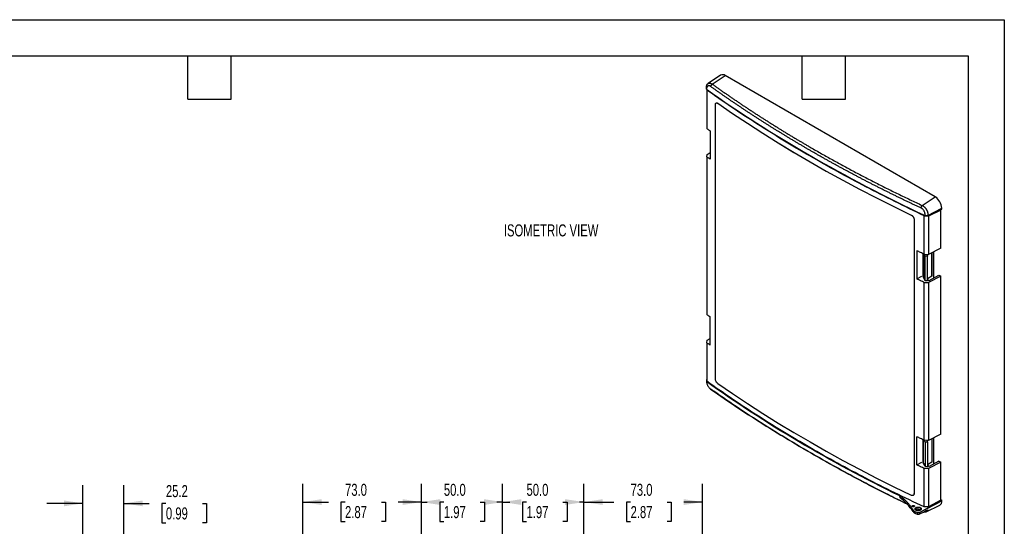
# Model space of a CAD drawing. Header units: millimetres. Extents: x 0 to 978, y 0 to 756.
# Tile 4 of 4: x 372 to 978, y 444 to 756. Entities that reach past the tile are written whole.
import ezdxf

# ---------------------------------------------------------------- set-up
doc = ezdxf.new("R2010")
doc.units = ezdxf.units.MM
doc.header["$LTSCALE"] = 3.5
doc.layers.add('DIMENSIONS', color=140, linetype='Continuous', lineweight=25)
doc.layers.add('TEXT', color=140, linetype='Continuous', lineweight=25)
doc.styles.add('SLDTEXTSTYLE0', font='TXT', dxfattribs={"width": 0.7})
doc.dimstyles.new('SLDDIMSTYLE0', dxfattribs={"dimtxt": 7.553027, "dimasz": 11.557, "dimexe": 0, "dimexo": 0.0625, "dimgap": 1.888257, "dimtad": 0, "dimtih": 1, "dimtoh": 1, "dimdec": 1, "dimrnd": 1e-09, "dimzin": 4, "dimdsep": 46, "dimtxsty": 'SLDTEXTSTYLE0', "dimsah": 1, "dimcen": 0.09, "dimadec": 0, "dimazin": 1, "dimtfac": 1, "dimtdec": 1, "dimtofl": 0, "dimtmove": 0, "dimatfit": 3, "dimfxl": 0, "dimfrac": 2, "dimtolj": 1, "dimtzin": 12, "dimarcsym": 0})
doc.dimstyles.new('SLDDIMSTYLE2', dxfattribs={"dimtxt": 7.553027, "dimasz": 11.557, "dimexe": 0, "dimexo": 0.0625, "dimgap": 1.888257, "dimtad": 0, "dimtih": 1, "dimtoh": 1, "dimdec": 1, "dimrnd": 1e-09, "dimzin": 12, "dimdsep": 46, "dimtxsty": 'SLDTEXTSTYLE0', "dimsah": 1, "dimcen": 0.09, "dimadec": 0, "dimazin": 3, "dimtfac": 1, "dimtdec": 1, "dimtmove": 0, "dimatfit": 0, "dimfxl": 0, "dimfrac": 2, "dimtolj": 1, "dimtzin": 12, "dimarcsym": 0})

# ---------------------------------------------------------------- blocks, each defined once
blk = doc.blocks.new('_D_2')
at = {"layer": 'DIMENSIONS'}
for p, q in [((410.99, 422.66), (410.99, 469.49)), ((436.21, 428.51), (436.21, 469.49)), ((410.99, 458.38), (388.76, 458.38)), ((436.21, 458.38), (451.81, 458.38)), ((462.05, 458.38), (459.51, 458.38)), ((459.51, 458.38), (459.51, 446.37)), ((484.49, 458.38), (487.03, 458.38)), ((487.03, 458.38), (487.03, 446.37)), ((459.51, 446.37), (462.05, 446.37)), ((487.03, 446.37), (484.49, 446.37))]:
    blk.add_line(p, q, dxfattribs=at)
for points in [[(410.99, 458.38), (399.43, 460.16), (399.43, 456.6)], [(436.21, 458.38), (447.77, 456.6), (447.77, 460.16)]]:
    blk.add_solid(points, dxfattribs=at)
at = {"layer": 'DIMENSIONS', "char_height": 7.408, "attachment_point": 1, "style": 'SLDTEXTSTYLE0'}
for s, insert in [('25.2', (462.05, 469.62)), ('0.99', (462.05, 455.92))]:
    blk.add_mtext(s, dxfattribs=dict(at, insert=insert))
blk = doc.blocks.new('_D_5')
at = {"layer": 'DIMENSIONS'}
for p, q in [((546.26, 426), (546.26, 470.29)), ((619.26, 426), (619.26, 470.29)), ((546.26, 459.18), (562.03, 459.18)), ((572.27, 459.18), (569.73, 459.18)), ((569.73, 459.18), (569.73, 447.17)), ((594.71, 459.18), (597.25, 459.18)), ((597.25, 459.18), (597.25, 447.17)), ((619.26, 459.18), (604.95, 459.18)), ((569.73, 447.17), (572.27, 447.17)), ((597.25, 447.17), (594.71, 447.17))]:
    blk.add_line(p, q, dxfattribs=at)
for points in [[(546.26, 459.18), (557.82, 457.4), (557.82, 460.96)], [(619.26, 459.18), (607.71, 460.96), (607.71, 457.4)]]:
    blk.add_solid(points, dxfattribs=at)
at = {"layer": 'DIMENSIONS', "char_height": 7.408, "attachment_point": 1, "style": 'SLDTEXTSTYLE0'}
for s, insert in [('73.0', (572.27, 470.42)), ('2.87', (572.27, 456.72))]:
    blk.add_mtext(s, dxfattribs=dict(at, insert=insert))
blk = doc.blocks.new('_D_6')
at = {"layer": 'DIMENSIONS'}
for p, q in [((619.26, 426), (619.26, 470.29)), ((669.26, 426), (669.26, 470.29)), ((619.26, 459.18), (622.83, 459.18)), ((633.06, 459.18), (630.53, 459.18)), ((630.53, 459.18), (630.53, 447.17)), ((655.51, 459.18), (658.05, 459.18)), ((658.05, 459.18), (658.05, 447.17)), ((669.26, 459.18), (665.74, 459.18)), ((630.53, 447.17), (633.06, 447.17)), ((658.05, 447.17), (655.51, 447.17))]:
    blk.add_line(p, q, dxfattribs=at)
for points in [[(619.26, 459.18), (630.82, 457.4), (630.82, 460.96)], [(669.26, 459.18), (657.71, 460.96), (657.71, 457.4)]]:
    blk.add_solid(points, dxfattribs=at)
at = {"layer": 'DIMENSIONS', "char_height": 7.408, "attachment_point": 1, "style": 'SLDTEXTSTYLE0'}
for s, insert in [('50.0', (633.06, 470.42)), ('1.97', (633.06, 456.72))]:
    blk.add_mtext(s, dxfattribs=dict(at, insert=insert))
blk = doc.blocks.new('_D_7')
at = {"layer": 'DIMENSIONS'}
for p, q in [((669.26, 426), (669.26, 470.29)), ((719.26, 426), (719.26, 470.29)), ((669.26, 459.18), (673.69, 459.18)), ((683.92, 459.18), (681.38, 459.18)), ((681.38, 459.18), (681.38, 447.17)), ((706.37, 459.18), (708.9, 459.18)), ((708.9, 459.18), (708.9, 447.17)), ((719.26, 459.18), (716.6, 459.18)), ((681.38, 447.17), (683.92, 447.17)), ((708.9, 447.17), (706.37, 447.17))]:
    blk.add_line(p, q, dxfattribs=at)
for points in [[(669.26, 459.18), (680.82, 457.4), (680.82, 460.96)], [(719.26, 459.18), (707.71, 460.96), (707.71, 457.4)]]:
    blk.add_solid(points, dxfattribs=at)
at = {"layer": 'DIMENSIONS', "char_height": 7.408, "attachment_point": 1, "style": 'SLDTEXTSTYLE0'}
for s, insert in [('50.0', (683.92, 470.42)), ('1.97', (683.92, 456.72))]:
    blk.add_mtext(s, dxfattribs=dict(at, insert=insert))
blk = doc.blocks.new('_D_8')
at = {"layer": 'DIMENSIONS'}
for p, q in [((719.26, 426), (719.26, 470.29)), ((792.26, 426), (792.26, 470.29)), ((719.26, 459.18), (737.72, 459.18)), ((747.95, 459.18), (745.42, 459.18)), ((745.42, 459.18), (745.42, 447.17)), ((770.4, 459.18), (772.93, 459.18)), ((772.93, 459.18), (772.93, 447.17)), ((792.26, 459.18), (780.63, 459.18)), ((745.42, 447.17), (747.95, 447.17)), ((772.93, 447.17), (770.4, 447.17))]:
    blk.add_line(p, q, dxfattribs=at)
for points in [[(719.26, 459.18), (730.82, 457.4), (730.82, 460.96)], [(792.26, 459.18), (780.71, 460.96), (780.71, 457.4)]]:
    blk.add_solid(points, dxfattribs=at)
at = {"layer": 'DIMENSIONS', "char_height": 7.408, "attachment_point": 1, "style": 'SLDTEXTSTYLE0'}
for s, insert in [('73.0', (747.95, 470.42)), ('2.87', (747.95, 456.72))]:
    blk.add_mtext(s, dxfattribs=dict(at, insert=insert))

msp = doc.modelspace()

# ---------------------------------------------------------------- linework, layer by layer
at = {"color": 7, "linetype": 'Continuous'}
for p, q in [((0.008646, 755.659359), (977.908646, 755.659359)), ((977.908646, 755.659359), (977.908646, 0.009359))]:
    msp.add_line(p, q, dxfattribs=at)
for p, q in [((803.32628, 721.514012), (795.641931, 716.394518)), ((798.135237, 716.138453), (806.227908, 721.300009)), ((935.465815, 646.692554), (806.227908, 721.300009)), ((797.218077, 714.642063), (798.136574, 716.137868)), ((794.578094, 713.867176), (794.596909, 714.094987)), ((794.669096, 712.882318), (794.578094, 713.867176)), ((794.694365, 713.188345), (794.596909, 714.094987)), ((794.893222, 712.728169), (794.835003, 712.424694)), ((794.835003, 712.424694), (794.835003, 688.797043)), ((800.16173, 534.900178), (800.16173, 703.458698)), ((801.590188, 704.291681), (801.60013, 704.297421)), ((796.994004, 687.264885), (796.994004, 669.888897)), ((794.835003, 671.421055), (795.109223, 672.907923)), ((795.109223, 672.907923), (796.994004, 674.116337)), ((794.835003, 671.421055), (794.835003, 574.48133)), ((927.375932, 641.532776), (935.465815, 646.692554)), ((926.635343, 639.931066), (927.375932, 641.532776)), ((930.884984, 635.178883), (939.425613, 639.290983)), ((930.909535, 635.407392), (939.425613, 639.833983)), ((938.758449, 638.618829), (931.258801, 635.007936)), ((938.426995, 638.810173), (938.758449, 638.618829)), ((938.758449, 615.327002), (938.758449, 638.618829)), ((939.425613, 639.290983), (939.425613, 639.833983)), ((920.659072, 635.554678), (920.669014, 635.560417)), ((922.3845, 632.900995), (922.394444, 632.906736)), ((922.3845, 632.900995), (922.3845, 464.342475)), ((922.394444, 632.906736), (922.394444, 464.348216)), ((928.67356, 635.135544), (931.258801, 635.007936)), ((928.67356, 611.506959), (928.67356, 635.135544)), ((930.884984, 635.178883), (929.120527, 635.265158)), ((929.148617, 635.569697), (930.909343, 635.405354)), ((930.909535, 635.407392), (930.884984, 635.178883)), ((931.258801, 635.007936), (931.258801, 611.428744)), ((924.072939, 613.675082), (924.072939, 596.299094)), ((927.753464, 611.938263), (927.753464, 597.617674)), ((938.758449, 615.327002), (931.258801, 611.428744)), ((933.316085, 598.037308), (933.316085, 612.498104)), ((933.495883, 598.307704), (933.495883, 612.591562)), ((934.525363, 596.946988), (934.525363, 613.126677)), ((928.228959, 611.715227), (928.228959, 597.187122)), ((928.67356, 611.506959), (931.258801, 611.428744)), ((929.166991, 610.348874), (928.814568, 611.502693)), ((929.166991, 595.259199), (929.166991, 610.348874)), ((930.673591, 610.303292), (929.166991, 610.348874)), ((930.321168, 611.457112), (930.673591, 610.303292)), ((930.673591, 595.213618), (930.673591, 610.303292)), ((924.072939, 596.299094), (927.211546, 597.930517)), ((927.805556, 597.644751), (928.155814, 597.442551)), ((928.155814, 597.442551), (928.228959, 597.480571)), ((928.228959, 597.187122), (928.552893, 596.126578)), ((929.166991, 595.259199), (928.552893, 597.269735)), ((928.552893, 597.269735), (928.552893, 596.126578)), ((928.552893, 596.126578), (928.844879, 596.313783)), ((928.67356, 497.191245), (928.67356, 594.130971)), ((928.67356, 594.130971), (931.258801, 594.052756)), ((930.673591, 595.213618), (929.166991, 595.259199)), ((933.316085, 598.037308), (930.673591, 596.343091)), ((930.673591, 595.989069), (931.625393, 595.439606)), ((938.758449, 597.951014), (931.258801, 594.052756)), ((931.258801, 594.052756), (931.258801, 497.113031)), ((931.625393, 595.439606), (937.66801, 598.580511)), ((937.66801, 598.580511), (938.758449, 597.951014)), ((938.758449, 501.011289), (938.758449, 597.951014)), ((796.994004, 555.573183), (796.994004, 572.949171)), ((794.835003, 557.105341), (795.109223, 558.592209)), ((795.109223, 558.592209), (796.994004, 559.800623)), ((794.835003, 557.105341), (794.835003, 533.47769)), ((794.578094, 534.30858), (794.835003, 534.484228)), ((794.578094, 534.30858), (794.669096, 533.256239)), ((794.652535, 533.464328), (794.694365, 532.982629)), ((797.105089, 528.709329), (797.192894, 528.647647)), ((798.138025, 527.984059), (797.218077, 528.627161)), ((798.746799, 527.568853), (798.138025, 527.984059)), ((798.283758, 527.880829), (799.198929, 527.241077)), ((924.072939, 481.98338), (924.072939, 499.359368)), ((927.753464, 497.62255), (927.753464, 483.30196)), ((928.228959, 482.871409), (928.228959, 497.399513)), ((931.258801, 497.113031), (928.67356, 497.191245)), ((929.166991, 496.03316), (928.814568, 497.186979)), ((930.321168, 497.141398), (930.673591, 495.987579)), ((938.758449, 501.011289), (931.258801, 497.113031)), ((933.316085, 498.182391), (933.316085, 483.721594)), ((933.495883, 483.991991), (933.495883, 498.275848)), ((934.525363, 482.631274), (934.525363, 498.810964)), ((929.166991, 496.03316), (929.166991, 480.943486)), ((930.673591, 495.987579), (929.166991, 496.03316)), ((930.673591, 495.987579), (930.673591, 480.897904)), ((924.072939, 481.98338), (927.211546, 483.614803)), ((928.155814, 483.126837), (927.805556, 483.329037)), ((928.155814, 483.126837), (928.228959, 483.164857)), ((928.228959, 482.871409), (928.552893, 481.810864)), ((929.166991, 480.943486), (928.552893, 482.954021)), ((928.552893, 482.954021), (928.552893, 481.810864)), ((928.552893, 481.810864), (928.844879, 481.998069)), ((928.67356, 456.186672), (928.67356, 479.815257)), ((931.258801, 479.737042), (928.67356, 479.815257)), ((930.673591, 480.897904), (929.166991, 480.943486)), ((933.316085, 483.721594), (930.673591, 482.027378)), ((931.625393, 481.123892), (930.673591, 481.673355)), ((938.758449, 483.6353), (931.258801, 479.737042)), ((931.258801, 479.737042), (931.258801, 456.157851)), ((937.66801, 484.264797), (931.625393, 481.123892)), ((937.66801, 484.264797), (938.758449, 483.6353)), ((938.758449, 460.343474), (938.758449, 483.6353)), ((913.667044, 462.975445), (913.775432, 463.047073)), ((913.775432, 461.809282), (913.667044, 462.975445)), ((913.775432, 463.047073), (913.775432, 461.809282)), ((922.3845, 464.342475), (922.394444, 464.348216)), ((938.758449, 460.772037), (939.425613, 460.386891)), ((922.44202, 456.994953), (922.44202, 456.403564)), ((925.972812, 454.061068), (924.3167, 454.871757)), ((924.639644, 454.892846), (926.170174, 454.143815)), ((925.770818, 452.766023), (939.425613, 460.386891)), ((925.770818, 452.746236), (939.425613, 459.843891)), ((926.277547, 455.81515), (926.277547, 454.578344)), ((926.277547, 454.578344), (926.529244, 454.400393)), ((931.258801, 456.157851), (928.67356, 456.186672)), ((929.884245, 453.129327), (938.159885, 457.223382)), ((938.758449, 460.343474), (931.258801, 456.157851)), ((939.425613, 459.843891), (939.425613, 460.386891)), ((921.746651, 454.249503), (921.746651, 453.294915)), ((922.542764, 453.508499), (922.542764, 452.572906)), ((922.904391, 453.328516), (924.289732, 452.73643)), ((922.904391, 453.328516), (922.904391, 452.39098)), ((922.904391, 452.39098), (924.289732, 451.784879)), ((924.289732, 452.73643), (925.770818, 452.766023)), ((924.289732, 452.73643), (924.289732, 451.784879)), ((924.289732, 451.784879), (925.531408, 451.759633)), ((925.770818, 452.746236), (925.770818, 452.766023))]:
    msp.add_line(p, q)
at = {"flags": 128}
for points in [[(794.694365, 713.188345), (794.680214, 713.01697), (794.669096, 712.882318)], [(801.590188, 704.291681), (810.647983, 698.089527), (819.870595, 691.968854), (829.255824, 685.931124), (838.801434, 679.977774), (848.505147, 674.110226), (858.36465, 668.329877), (868.377592, 662.638107), (878.541586, 657.036273), (888.854207, 651.52571), (899.312997, 646.107732), (909.915461, 640.783631), (920.659072, 635.554678)], [(801.60013, 704.297421), (810.657911, 698.095259), (819.880512, 691.974581), (829.265733, 685.936845), (838.811337, 679.983492), (848.515047, 674.115941), (858.37455, 668.335592), (868.387494, 662.643822), (878.551491, 657.04199), (888.864118, 651.53143), (899.322916, 646.113457), (909.925391, 640.789363), (920.669014, 635.560417)], [(796.994004, 687.264885), (796.723584, 687.456148), (796.453319, 687.647485), (796.18321, 687.838895), (795.913256, 688.030378), (795.643459, 688.221935), (795.373818, 688.413565), (795.104332, 688.605267), (794.835003, 688.797043)], [(796.994004, 669.888897), (796.723584, 670.08016), (796.453319, 670.271497), (796.18321, 670.462907), (795.913256, 670.65439), (795.643459, 670.845946), (795.373818, 671.037576), (795.104332, 671.229279), (794.835003, 671.421055)], [(929.120527, 635.265158), (929.13625, 635.435626), (929.148604, 635.569565)], [(928.67356, 611.506959), (928.097143, 611.777026), (927.521109, 612.047364), (926.945456, 612.317974), (926.370186, 612.588854), (925.795299, 612.860005), (925.220795, 613.131427), (924.646675, 613.403119), (924.072939, 613.675082)], [(928.67356, 594.130971), (928.097143, 594.401037), (927.521109, 594.671376), (926.945456, 594.941985), (926.370186, 595.212865), (925.795299, 595.484017), (925.220795, 595.755439), (924.646675, 596.027131), (924.072939, 596.299094)], [(796.994004, 572.949171), (796.723584, 573.140435), (796.453319, 573.331771), (796.18321, 573.523181), (795.913256, 573.714665), (795.643459, 573.906221), (795.373818, 574.097851), (795.104332, 574.289554), (794.835003, 574.48133)], [(796.994004, 555.573183), (796.723584, 555.764446), (796.453319, 555.955783), (796.18321, 556.147193), (795.913256, 556.338676), (795.643459, 556.530233), (795.373818, 556.721862), (795.104332, 556.913565), (794.835003, 557.105341)], [(794.669096, 533.256239), (794.683246, 533.103018), (794.694365, 532.982629)], [(801.590188, 532.075058), (810.647983, 525.872904), (819.870595, 519.752232), (829.255824, 513.714501), (838.801434, 507.761152), (848.505147, 501.893603), (858.36465, 496.113255), (868.377592, 490.421484), (878.541586, 484.81965), (888.854207, 479.309087), (899.312997, 473.891109), (909.915461, 468.567009), (920.659072, 463.338055)], [(928.67356, 497.191245), (928.097143, 497.461312), (927.521109, 497.73165), (926.945456, 498.00226), (926.370186, 498.27314), (925.795299, 498.544292), (925.220795, 498.815713), (924.646675, 499.087406), (924.072939, 499.359368)], [(928.67356, 479.815257), (928.097143, 480.085324), (927.521109, 480.355662), (926.945456, 480.626271), (926.370186, 480.897152), (925.795299, 481.168303), (925.220795, 481.439725), (924.646675, 481.711417), (924.072939, 481.98338)]]:
    msp.add_lwpolyline(points, dxfattribs=at)
for centre, radius, start, end in [((804.614477, 719.202107), 2.646574, 52.437232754, 119.126602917), ((930.828403, 639.442762), 8.606107, 2.605478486, 57.39452166), ((933.162812, 598.334202), 0.334124, 297.305269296, 355.451363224), ((933.162812, 484.018489), 0.334124, 297.305269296, 355.451363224), ((894.339324, 435.624498), 32.609894, 32.811225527, 53.414711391), ((924.886024, 452.235378), 2.725037, 59.293289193, 127.265519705), ((936.725031, 459.532362), 2.718491, 301.857780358, 6.580359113), ((923.60014, 454.538723), 2.232147, 213.864094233, 241.725038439), ((924.36108, 455.736916), 3.649278, 240.114578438, 246.473598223)]:
    msp.add_arc(centre, radius, start, end)
for points, knots in [([(794.596909, 714.094987), (794.600259, 714.144181), (794.606954, 714.242516), (794.621981, 714.386368), (794.640628, 714.527235), (794.663228, 714.664712), (794.689656, 714.79871), (794.719903, 714.929061), (794.753921, 715.055625), (794.791667, 715.178259), (794.83309, 715.29683), (794.878136, 715.411208), (794.926745, 715.521268), (794.978853, 715.626893), (795.03439, 715.72797), (795.093284, 715.824392), (795.155458, 715.916057), (795.220828, 716.002873), (795.289312, 716.084749), (795.360817, 716.161604), (795.435252, 716.233361), (795.51252, 716.29995), (795.59252, 716.361308), (795.67515, 716.417377), (795.760301, 716.468107), (795.847864, 716.513454), (795.937728, 716.553379), (796.029776, 716.587851), (796.123892, 716.616844), (796.219954, 716.640341), (796.317841, 716.658329), (796.417427, 716.670802), (796.518588, 716.67776), (796.621195, 716.67921), (796.725119, 716.675165), (796.830228, 716.665645), (796.936391, 716.650673), (797.043475, 716.630282), (797.151346, 716.604508), (797.259869, 716.573394), (797.368909, 716.53699), (797.478331, 716.495349), (797.587998, 716.448533), (797.697775, 716.396599), (797.80753, 716.33965), (797.917114, 716.277644), (798.026436, 716.211099), (798.098981, 716.162661), (798.135237, 716.138453)], [0, 0, 0, 0, 0.02226057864, 0.04449646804, 0.06670775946, 0.08889454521, 0.1110569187, 0.13319497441, 0.15530880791, 0.17739851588, 0.19946419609, 0.22150594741, 0.24352386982, 0.26551806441, 0.28748863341, 0.30943568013, 0.33135930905, 0.35325962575, 0.37513673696, 0.39699075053, 0.41882177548, 0.44062992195, 0.46241530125, 0.48417802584, 0.50591820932, 0.52763596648, 0.54933141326, 0.57100466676, 0.59265584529, 0.61428506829, 0.63589245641, 0.65747813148, 0.6790422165, 0.70058483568, 0.72210611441, 0.74360617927, 0.76508515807, 0.78654317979, 0.80798037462, 0.82939687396, 0.85079281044, 0.87216831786, 0.89352353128, 0.91485858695, 0.93617362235, 0.95746877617, 0.97874418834, 1, 1, 1, 1]), ([(797.218077, 714.642063), (797.185159, 714.665204), (797.119478, 714.711376), (797.020574, 714.772922), (796.921782, 714.828528), (796.82305, 714.877663), (796.724394, 714.92047), (796.625808, 714.956909), (796.527297, 714.986992), (796.428853, 715.010711), (796.218956, 715.047806), (795.907283, 715.046971), (795.529681, 714.908474), (795.206461, 714.642502), (795.002852, 714.33111), (794.880882, 714.056235), (794.812511, 713.858276), (794.758465, 713.647592), (794.717457, 713.425055), (794.702075, 713.267378), (794.694365, 713.188345)], [0, 0, 0, 0, 0.0278581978, 0.0555863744, 0.0832408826, 0.1108785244, 0.1385562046, 0.1663305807, 0.1942577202, 0.2223927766, 0.2507896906, 0.3761942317, 0.5005046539, 0.6246263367, 0.7501547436, 0.8009432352, 0.850998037, 0.9006397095, 0.9501969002, 1, 1, 1, 1]), ([(798.135237, 716.138453), (798.687615, 715.744215), (799.792266, 714.955815), (801.456515, 713.777242), (803.125882, 712.601762), (804.8009, 711.429659), (806.481426, 710.260855), (808.167499, 709.095371), (809.859109, 707.933202), (811.556258, 706.77435), (813.258946, 705.618813), (814.967172, 704.466592), (816.680937, 703.317687), (818.400241, 702.172098), (820.125084, 701.029825), (821.855465, 699.890868), (823.591385, 698.755227), (825.332844, 697.622902), (827.079841, 696.493893), (828.832377, 695.3682), (830.590452, 694.245822), (832.354065, 693.126761), (834.123218, 692.011016), (835.897909, 690.898586), (837.678138, 689.789473), (839.463906, 688.683675), (841.255213, 687.581194), (843.052059, 686.482028), (844.854444, 685.386178), (846.662367, 684.293644), (848.475829, 683.204427), (850.294829, 682.118525), (852.119368, 681.035939), (853.949446, 679.956669), (855.785063, 678.880715), (857.626218, 677.808076), (859.992854, 676.437687), (862.89108, 674.773959), (866.328852, 672.822563), (869.783635, 670.883466), (873.255427, 668.956667), (876.744229, 667.042168), (880.250041, 665.139967), (883.772862, 663.250065), (887.312693, 661.372462), (890.869534, 659.507158), (894.443384, 657.654153), (898.034243, 655.813447), (901.642112, 653.985039), (905.266992, 652.168932), (908.908875, 650.365118), (912.56779, 648.573621), (916.243631, 646.794358), (919.936795, 645.027637), (923.645799, 643.272307), (926.132485, 642.112652), (927.375932, 641.532776)], [0, 0, 0, 0, 0.0143099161, 0.0286171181, 0.0429217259, 0.0572238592, 0.0715236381, 0.0858211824, 0.1001166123, 0.1144100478, 0.1287016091, 0.1429914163, 0.1572795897, 0.1715662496, 0.1858515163, 0.20013551, 0.2144183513, 0.2287001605, 0.2429810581, 0.2572611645, 0.2715406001, 0.2858194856, 0.3000979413, 0.3143760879, 0.3286540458, 0.3429319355, 0.3572098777, 0.3714879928, 0.3857664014, 0.400045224, 0.4143245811, 0.4286045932, 0.4428853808, 0.4571670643, 0.4714497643, 0.485733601, 0.5000186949, 0.5263711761, 0.5527151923, 0.5790514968, 0.6053808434, 0.6317039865, 0.6580216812, 0.6843346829, 0.7106437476, 0.7369496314, 0.7632530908, 0.7895548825, 0.8158557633, 0.8421564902, 0.8684578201, 0.8947605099, 0.9210653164, 0.947372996, 0.9736843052, 1, 1, 1, 1]), ([(928.67356, 635.135544), (916.420333, 640.918441), (904.409028, 646.881616), (880.922259, 659.146386), (869.446818, 665.447972), (847.079728, 678.36453), (836.1881, 684.979489), (815.031829, 698.495201), (804.767204, 705.39594), (794.835003, 712.424694)], [0, 0, 0, 0, 0.25, 0.25, 0.5, 0.5, 0.75, 0.75, 1, 1, 1, 1]), ([(926.635343, 639.931066), (926.004017, 640.225), (924.741366, 640.812867), (922.852732, 641.698791), (920.968029, 642.587723), (919.087653, 643.479953), (917.211513, 644.375392), (915.339649, 645.274056), (913.472068, 646.175931), (911.608783, 647.081012), (909.749806, 647.98929), (907.895152, 648.90076), (906.044831, 649.815413), (904.198857, 650.733242), (902.357243, 651.65424), (900.52, 652.5784), (898.687143, 653.505714), (896.858682, 654.436176), (895.034632, 655.369777), (893.215005, 656.306511), (891.399813, 657.24637), (889.589069, 658.189347), (887.782785, 659.135436), (885.980975, 660.084627), (884.18365, 661.036915), (882.390825, 661.992292), (880.60251, 662.950751), (878.818719, 663.912283), (877.039465, 664.876883), (875.26476, 665.844543), (873.494616, 666.815256), (871.729047, 667.789013), (869.968065, 668.765809), (868.211682, 669.745635), (866.459912, 670.728485), (864.712766, 671.714351), (862.970258, 672.703226), (861.232399, 673.695102), (859.499204, 674.689972), (857.770684, 675.687829), (856.046851, 676.688666), (854.327719, 677.692476), (852.613301, 678.69925), (850.903607, 679.708982), (849.198653, 680.721665), (847.498449, 681.73729), (845.803008, 682.755852), (844.112344, 683.777342), (842.426468, 684.801753), (840.745394, 685.829079), (839.069133, 686.859311), (837.397699, 687.892442), (835.731104, 688.928465), (834.069361, 689.967373), (832.412481, 691.009158), (830.760479, 692.053814), (829.113366, 693.101332), (827.471154, 694.151706), (825.833858, 695.204928), (824.201488, 696.26099), (822.574058, 697.319887), (820.95158, 698.381609), (819.334067, 699.44615), (817.721532, 700.513503), (816.113986, 701.58366), (814.511442, 702.656614), (812.913914, 703.732358), (811.321413, 704.810884), (809.733953, 705.892185), (808.151544, 706.976254), (806.574202, 708.063083), (805.001935, 709.152664), (803.434766, 710.244995), (801.872673, 711.34005), (800.315795, 712.437888), (798.763674, 713.538255), (797.733276, 714.274127), (797.218077, 714.642063)], [0, 0, 0, 0, 0.0133342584, 0.0266684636, 0.0400026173, 0.0533367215, 0.066670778, 0.0800047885, 0.0933387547, 0.1066726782, 0.1200065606, 0.1333404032, 0.1466742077, 0.1600079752, 0.1733417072, 0.1866754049, 0.2000090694, 0.2133427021, 0.2266763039, 0.240009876, 0.2533434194, 0.2666769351, 0.280010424, 0.2933438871, 0.3066773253, 0.3200107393, 0.3333441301, 0.3466774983, 0.3600108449, 0.3733441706, 0.386677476, 0.4000107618, 0.4133440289, 0.4266772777, 0.4400105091, 0.4533437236, 0.466676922, 0.4800101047, 0.4933432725, 0.506676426, 0.5200095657, 0.5333426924, 0.5466758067, 0.5600089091, 0.5733420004, 0.5866750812, 0.6000081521, 0.6133412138, 0.626674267, 0.6400073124, 0.6533403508, 0.6666733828, 0.6800064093, 0.6933394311, 0.7066724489, 0.7200054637, 0.7333384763, 0.7466714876, 0.7600044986, 0.7733375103, 0.7866705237, 0.8000035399, 0.81333656, 0.8266695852, 0.8400026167, 0.8533356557, 0.8666687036, 0.8800017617, 0.8933348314, 0.9066679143, 0.9200010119, 0.9333341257, 0.9466672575, 0.960000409, 0.973333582, 0.9866667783, 1, 1, 1, 1]), ([(800.16173, 703.458698), (800.170206, 703.571834), (800.178677, 703.68509), (800.209864, 703.899122), (800.233807, 703.998672), (800.304266, 704.171042), (800.349563, 704.244978), (800.454514, 704.369993), (800.514172, 704.42107), (800.712244, 704.536959), (800.870707, 704.562323), (801.129896, 704.518865), (801.219732, 704.490805), (801.357288, 704.430343), (801.403584, 704.407253), (801.496649, 704.353334), (801.543417, 704.322507), (801.590188, 704.291681)], [0, 0, 0, 0, 0.125, 0.125, 0.25, 0.25, 0.375, 0.375, 0.5, 0.5, 0.75, 0.75, 0.875, 0.875, 0.9375, 0.9375, 1, 1, 1, 1]), ([(800.587422, 704.463841), (800.605431, 704.473832), (800.641316, 704.493741), (800.698371, 704.516526), (800.757475, 704.533923), (800.818875, 704.545445), (800.882507, 704.551225), (800.97553, 704.551214), (801.101556, 704.534339), (801.263204, 704.484184), (801.430146, 704.40847), (801.54329, 704.334554), (801.60013, 704.297421)], [0, 0, 0, 0, 0.06719401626, 0.13389382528, 0.20028351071, 0.26654974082, 0.33288022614, 0.39946213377, 0.5489009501, 0.69890852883, 0.84873826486, 1, 1, 1, 1]), ([(929.148604, 635.569565), (929.152344, 635.61407), (929.159805, 635.702872), (929.164096, 635.838957), (929.163271, 635.976625), (929.156848, 636.116112), (929.144955, 636.257354), (929.127559, 636.400365), (929.104674, 636.545138), (929.076288, 636.691686), (929.004033, 637.008194), (928.848102, 637.494741), (928.539886, 638.12453), (928.14836, 638.706817), (927.777347, 639.115643), (927.478743, 639.386376), (927.273416, 639.550971), (927.064279, 639.696897), (926.851441, 639.825908), (926.707495, 639.895955), (926.635343, 639.931066)], [0, 0, 0, 0, 0.0278213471, 0.0555127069, 0.0831306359, 0.1107321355, 0.1383743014, 0.1661139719, 0.1940073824, 0.222109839, 0.2504754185, 0.3757839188, 0.5000556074, 0.6242156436, 0.7498398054, 0.8006857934, 0.8508017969, 0.9005074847, 0.9501304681, 1, 1, 1, 1]), ([(927.375932, 641.532776), (927.423325, 641.50874), (927.517891, 641.460782), (927.658773, 641.381531), (927.79829, 641.297371), (927.936234, 641.207958), (928.072442, 641.113637), (928.206746, 641.014575), (928.338986, 640.910992), (928.469009, 640.803094), (928.596668, 640.691094), (928.72182, 640.575205), (928.844332, 640.455642), (928.964075, 640.332619), (929.080927, 640.206351), (929.194773, 640.077053), (929.305504, 639.944939), (929.413019, 639.810221), (929.51722, 639.673112), (929.61802, 639.533821), (929.715335, 639.392556), (929.809089, 639.249524), (929.899211, 639.104924), (930.006554, 638.923666), (930.128784, 638.701717), (930.261942, 638.435198), (930.38633, 638.158603), (930.500776, 637.872781), (930.604086, 637.578719), (930.695041, 637.277555), (930.772414, 636.970568), (930.83494, 636.659208), (930.881509, 636.345), (930.910464, 636.029915), (930.922382, 635.714926), (930.913843, 635.510524), (930.909535, 635.407392)], [0, 0, 0, 0, 0.02389176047, 0.04767150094, 0.07133925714, 0.09489507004, 0.11833898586, 0.14167105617, 0.16489133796, 0.18799989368, 0.21099679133, 0.23388210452, 0.25665591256, 0.27931830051, 0.30186935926, 0.32430918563, 0.34663788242, 0.3688555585, 0.39096232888, 0.41295831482, 0.43484364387, 0.45661845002, 0.47828287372, 0.49983706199, 0.53692245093, 0.57484161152, 0.61359538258, 0.65318443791, 0.6936092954, 0.73487032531, 0.7769677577, 0.81990168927, 0.8636720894, 0.90827880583, 0.95372156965, 1, 1, 1, 1]), ([(920.659072, 635.554678), (920.77128, 635.490054), (920.883607, 635.425391), (921.105939, 635.278981), (921.21559, 635.195821), (921.424593, 635.005541), (921.524191, 634.899867), (921.711297, 634.675954), (921.798803, 634.557709), (922.038657, 634.189422), (922.166964, 633.925262), (922.296474, 633.531736), (922.329069, 633.401236), (922.36241, 633.209366), (922.371037, 633.146036), (922.381275, 633.022136), (922.382888, 632.961566), (922.3845, 632.900995)], [0, 0, 0, 0, 0.125, 0.125, 0.25, 0.25, 0.375, 0.375, 0.5, 0.5, 0.75, 0.75, 0.875, 0.875, 0.9375, 0.9375, 1, 1, 1, 1]), ([(920.669014, 635.560417), (920.733987, 635.522694), (920.845357, 635.458033), (921.013396, 635.354552), (921.168363, 635.24493), (921.381931, 635.067126), (921.62962, 634.804765), (921.875849, 634.47328), (922.068636, 634.144729), (922.199347, 633.857014), (922.290355, 633.594075), (922.339987, 633.397338), (922.368199, 633.242986), (922.389004, 633.089986), (922.392256, 632.98043), (922.394444, 632.906736)], [0, 0, 0, 0, 0.0724015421, 0.1241022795, 0.1878275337, 0.2478407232, 0.3732083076, 0.4982871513, 0.5987073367, 0.6985720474, 0.773570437, 0.8488350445, 0.8871775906, 0.9241082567, 1, 1, 1, 1]), ([(928.67356, 456.186672), (916.420333, 461.876144), (904.409028, 467.769051), (880.922259, 479.940172), (869.446818, 486.218375), (847.079728, 499.135245), (836.1881, 505.773898), (815.031829, 519.383883), (804.767204, 526.355201), (794.835003, 533.47769)], [0, 0, 0, 0, 0.25, 0.25, 0.5, 0.5, 0.75, 0.75, 1, 1, 1, 1]), ([(801.590188, 532.075058), (801.497073, 532.150705), (801.403878, 532.226412), (801.219532, 532.394751), (801.12866, 532.488752), (800.955529, 532.69974), (800.873064, 532.815305), (800.718206, 533.057835), (800.645813, 533.184804), (800.447448, 533.577042), (800.341426, 533.854067), (800.234434, 534.260593), (800.207512, 534.394368), (800.179977, 534.589588), (800.172852, 534.653787), (800.164397, 534.778716), (800.163065, 534.839448), (800.16173, 534.900178)], [0, 0, 0, 0, 0.125, 0.125, 0.25, 0.25, 0.375, 0.375, 0.5, 0.5, 0.75, 0.75, 0.875, 0.875, 0.9375, 0.9375, 1, 1, 1, 1]), ([(794.694365, 532.982629), (794.698329, 532.942571), (794.706239, 532.862643), (794.723638, 532.739079), (794.745054, 532.613298), (794.770881, 532.485013), (794.801014, 532.354301), (794.835482, 532.221145), (794.874273, 532.085555), (794.9174, 531.947516), (795.018641, 531.647741), (795.207463, 531.180181), (795.530733, 530.559083), (795.908805, 529.969029), (796.245827, 529.540581), (796.508493, 529.249101), (796.685938, 529.068411), (796.863485, 528.904248), (797.041311, 528.755025), (797.159058, 528.669853), (797.218077, 528.627161)], [0, 0, 0, 0, 0.0278213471, 0.0555127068, 0.0831306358, 0.1107321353, 0.1383743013, 0.1661139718, 0.1940073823, 0.2221098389, 0.2504754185, 0.3757839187, 0.5000556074, 0.6242156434, 0.7498398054, 0.8006857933, 0.8508017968, 0.9005074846, 0.950130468, 1, 1, 1, 1]), ([(797.218077, 528.627161), (802.789749, 524.781619), (813.93289, 517.090676), (831.381764, 505.874942), (849.350174, 494.906809), (867.868947, 484.212541), (886.937941, 473.813299), (903.565251, 465.147176), (914.026132, 460.071378), (917.774396, 458.252657)], [0, 0, 0, 0, 0.15247742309, 0.30494924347, 0.45741934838, 0.60989118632, 0.76236807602, 0.91485351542, 1, 1, 1, 1]), ([(797.354525, 528.534103), (797.404721, 528.49885), (797.596736, 528.363996), (797.788455, 528.228948), (797.930056, 528.129204)], [0, 0, 0, 0, 0.26141549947, 1, 1, 1, 1]), ([(918.044984, 457.941846), (914.459349, 459.682528), (904.173744, 464.675776), (887.727727, 473.249974), (868.685132, 483.634409), (850.189433, 494.315304), (832.244933, 505.269744), (815.191468, 516.226236), (804.422752, 523.656336), (799.216236, 527.24868)], [0, 0, 0, 0, 0.0826940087, 0.2372126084, 0.3917072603, 0.5463511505, 0.7009254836, 0.8554018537, 1, 1, 1, 1]), ([(913.775432, 463.047073), (913.896428, 462.951939), (914.138336, 462.761736), (914.494329, 462.473431), (914.845107, 462.18307), (915.190191, 461.890431), (915.529708, 461.595573), (915.863624, 461.29848), (916.191949, 460.999157), (916.514679, 460.697603), (916.831816, 460.393817), (917.143359, 460.0878), (917.449308, 459.779552), (917.749664, 459.469073), (918.044426, 459.156362), (918.429814, 458.736626), (918.8968, 458.207251), (919.433209, 457.564826), (919.945307, 456.915551), (920.433253, 456.259465), (920.896442, 455.596428), (921.337136, 454.926961), (921.610091, 454.475412), (921.746651, 454.249503)], [0, 0, 0, 0, 0.0357681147, 0.0715110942, 0.1072331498, 0.1429385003, 0.1786313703, 0.214315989, 0.2499965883, 0.2856774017, 0.3213626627, 0.357056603, 0.3927634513, 0.4284874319, 0.4642327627, 0.5000036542, 0.5715137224, 0.6429400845, 0.7143165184, 0.7856768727, 0.8570550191, 0.9284848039, 1, 1, 1, 1]), ([(922.3845, 464.342475), (922.374236, 464.228307), (922.363978, 464.11402), (922.326217, 463.896193), (922.297228, 463.79373), (922.211939, 463.612798), (922.157116, 463.533363), (922.030135, 463.39563), (921.957973, 463.337335), (921.718474, 463.197531), (921.526984, 463.1531), (921.214093, 463.165558), (921.105693, 463.182901), (920.939792, 463.227), (920.883968, 463.244589), (920.771786, 463.287472), (920.715428, 463.312763), (920.659072, 463.338055)], [0, 0, 0, 0, 0.125, 0.125, 0.25, 0.25, 0.375, 0.375, 0.5, 0.5, 0.75, 0.75, 0.875, 0.875, 0.9375, 0.9375, 1, 1, 1, 1]), ([(922.394444, 464.348216), (922.36647, 464.12873), (922.310247, 463.687597), (922.075448, 463.340862), (921.88545, 463.296999), (921.88248, 463.296314)], [0, 0, 0, 0, 0.4936133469, 0.9920862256, 1, 1, 1, 1]), ([(921.452674, 456.383919), (921.437023, 456.393499), (921.405766, 456.412631), (921.365357, 456.444868), (921.33005, 456.479512), (921.290852, 456.528545), (921.256669, 456.593732), (921.238481, 456.7024), (921.283954, 456.840324), (921.439054, 456.982676), (921.634591, 457.063543), (921.809745, 457.09931), (921.946836, 457.110195), (922.084112, 457.10493), (922.215918, 457.083002), (922.339448, 457.047591), (922.407943, 457.012441), (922.44202, 456.994953)], [0, 0, 0, 0, 0.0311702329, 0.062253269, 0.0935579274, 0.1253865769, 0.1882589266, 0.2505100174, 0.3751398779, 0.4997762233, 0.6242767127, 0.6871976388, 0.7495218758, 0.8116842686, 0.8747359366, 0.9376787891, 1, 1, 1, 1]), ([(922.44202, 456.994953), (922.457689, 456.985363), (922.488973, 456.966217), (922.529414, 456.933967), (922.56473, 456.899323), (922.603913, 456.850306), (922.638058, 456.785119), (922.656191, 456.676448), (922.610809, 456.538448), (922.455163, 456.396276), (922.222422, 456.298586), (921.993141, 456.266889), (921.810473, 456.273974), (921.678678, 456.29592), (921.555199, 456.331317), (921.486727, 456.366448), (921.452674, 456.383919)], [0, 0, 0, 0, 0.0312190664, 0.0623347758, 0.0936561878, 0.1254863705, 0.1883614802, 0.2506625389, 0.3753842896, 0.5000828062, 0.6247714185, 0.7494973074, 0.8116531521, 0.8747286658, 0.9376993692, 1, 1, 1, 1]), ([(923.556844, 454.134808), (923.53492, 454.147842), (923.49108, 454.173903), (923.429608, 454.215498), (923.37138, 454.258871), (923.298763, 454.319044), (923.217518, 454.39824), (923.109682, 454.532135), (923.017954, 454.711306), (922.980286, 454.936141), (923.017619, 455.162578), (923.127388, 455.381939), (923.306543, 455.585532), (923.547023, 455.765788), (923.84051, 455.915346), (924.174959, 456.029164), (924.538288, 456.102141), (924.916154, 456.132177), (925.293984, 456.117366), (925.59685, 456.06868), (925.824659, 456.008947), (925.986839, 455.953878), (926.139963, 455.89004), (926.231723, 455.840093), (926.277547, 455.81515)], [0, 0, 0, 0, 0.0156210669, 0.0312357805, 0.0468820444, 0.0625975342, 0.0938825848, 0.1251353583, 0.187607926, 0.2500613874, 0.3124905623, 0.3750111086, 0.4375325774, 0.4999674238, 0.5624266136, 0.6248924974, 0.6873419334, 0.7498542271, 0.8123646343, 0.874797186, 0.9059863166, 0.9373466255, 0.9687114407, 1, 1, 1, 1]), ([(926.277547, 455.81515), (926.29949, 455.802105), (926.343363, 455.776025), (926.404874, 455.734406), (926.463122, 455.691016), (926.535718, 455.630853), (926.616919, 455.551675), (926.72471, 455.417812), (926.816446, 455.238632), (926.854123, 455.013734), (926.816711, 454.787233), (926.706898, 454.567851), (926.527665, 454.364288), (926.287177, 454.184047), (925.993611, 454.034489), (925.659017, 453.920673), (925.295555, 453.847749), (924.917664, 453.817766), (924.539878, 453.832664), (924.237041, 453.881378), (924.009283, 453.941146), (923.847238, 453.996194), (923.694278, 454.059993), (923.602622, 454.109888), (923.556844, 454.134808)], [0, 0, 0, 0, 0.0156343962, 0.0312586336, 0.0469106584, 0.0626282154, 0.093892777, 0.1251396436, 0.1876039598, 0.2500813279, 0.3125456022, 0.3750613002, 0.4375751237, 0.5000176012, 0.5624708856, 0.6249633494, 0.6874527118, 0.7499473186, 0.8124435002, 0.8748945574, 0.9060725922, 0.9374143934, 0.9687417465, 1, 1, 1, 1]), ([(921.746651, 454.249503), (921.763979, 454.221435), (921.798587, 454.165379), (921.858522, 454.083397), (921.924195, 454.003197), (921.996197, 453.924917), (922.091044, 453.832145), (922.213893, 453.727328), (922.369457, 453.613047), (922.484935, 453.543385), (922.542764, 453.508499)], [0, 0, 0, 0, 0.1006384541, 0.2009894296, 0.3012580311, 0.4016498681, 0.5023697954, 0.6683443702, 0.833912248, 1, 1, 1, 1]), ([(922.542764, 453.508499), (922.571293, 453.492372), (922.628314, 453.460138), (922.717586, 453.414256), (922.809262, 453.37008), (922.872668, 453.342376), (922.904391, 453.328516)], [0, 0, 0, 0, 0.25015904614, 0.5, 0.74984095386, 1, 1, 1, 1]), ([(930.822244, 454.349526), (930.695594, 454.034179), (930.442503, 453.404003), (929.616202, 452.965647), (928.845332, 452.859763), (928.342936, 453.04482), (928.237269, 453.083742)], [0, 0, 0, 0, 0.3066352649, 0.612767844, 0.9185546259, 1, 1, 1, 1])]:
    msp.add_open_spline(points, degree=3, knots=knots)
for points in [[(794.669096, 712.882318), (834.634154, 684.584205), (879.773778, 658.525655), (929.120527, 635.265158)], [(913.667044, 462.975445), (870.321115, 484.040361), (830.424205, 507.600604), (794.669096, 533.256239)], [(925.531408, 451.759633), (927.295601, 452.622563), (929.059175, 453.485885), (930.822244, 454.349526)], [(925.770818, 452.746236), (925.770818, 452.414149), (925.689474, 452.078933), (925.531408, 451.759633)]]:
    msp.add_open_spline(points, degree=3)
at = {"layer": 'TEXT'}
for p, q in [((22.225, 733.425), (955.675, 733.425)), ((475.615, 706.755), (475.615, 733.425)), ((502.285, 706.755), (502.285, 733.425)), ((853.44, 706.755), (853.44, 733.425)), ((880.11, 706.755), (880.11, 733.425)), ((955.675, 733.425), (955.675, 22.225)), ((475.615, 706.755), (502.285, 706.755)), ((853.44, 706.755), (880.11, 706.755))]:
    msp.add_line(p, q, dxfattribs=at)

# ---------------------------------------------------------------- texts
at = {"layer": 'DIMENSIONS', "insert": (669.973805, 629.877333), "char_height": 7.40833333, "attachment_point": 1, "style": 'SLDTEXTSTYLE0'}
msp.add_mtext('ISOMETRIC VIEW', dxfattribs=at)

# ---------------------------------------------------------------- dimensions: what is measured, and where the dimension line sits
at = {"layer": 'DIMENSIONS'}
dim = msp.add_linear_dim(base=(436.208429, 458.378047), p1=(410.988429, 418.212735), p2=(436.208429, 424.062735), angle=0, dimstyle='SLDDIMSTYLE2', dxfattribs=at)
dim.commit()
dim.dimension.update_dxf_attribs({"geometry": '_D_2', "text_midpoint": (473.270875, 458.378047), "dimtype": 160})
for base, p1, p2, picture, middle in [((619.262619, 459.178902), (546.262619, 421.552735), (619.262619, 421.552735), '_D_5', (583.490797, 459.178902)), ((669.262619, 459.178902), (619.262619, 421.552735), (669.262619, 421.552735), '_D_6', (644.287175, 459.178902)), ((719.262619, 459.178902), (669.262619, 421.552735), (719.262619, 421.552735), '_D_7', (695.14346, 459.178902)), ((792.262619, 459.178902), (719.262619, 421.552735), (792.262619, 421.552735), '_D_8', (759.176146, 459.178902))]:
    dim = msp.add_linear_dim(base=base, p1=p1, p2=p2, dimstyle='SLDDIMSTYLE0', dxfattribs=at)
    dim.commit()
    dim.dimension.update_dxf_attribs({"geometry": picture, "text_midpoint": middle, "dimtype": 160})

doc.saveas('drawing.dxf')
